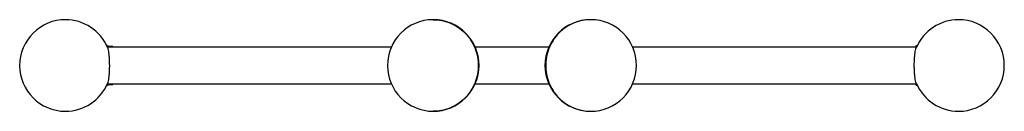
# Model space of a CAD drawing. Header units: millimetres. Extents: x 827 to 1903, y -3762 to 2342.
# Tile 3 of 3: x 827 to 1903, y 2242 to 2342. Entities that reach past the tile are written whole.
import ezdxf

# ---------------------------------------------------------------- set-up
doc = ezdxf.new("R2010")
doc.units = ezdxf.units.MM
doc.header["$LTSCALE"] = 10

msp = doc.modelspace()

# ---------------------------------------------------------------- linework, layer by layer
at = {"color": 7, "linetype": 'Continuous', "lineweight": 25}
for p, q in [((877.3, 2342.4), (877, 2342.2)), ((1279.3, 2342.4), (1278.2, 2342.3)), ((922.9, 2314.1), (922.3, 2314.1)), ((1807.8, 2314.1), (1808.6, 2314.1)), ((928.8, 2313), (924, 2313)), ((924.2, 2312.7), (928.8, 2312.7)), ((928.8, 2312.7), (928.8, 2313)), ((922.2, 2270.6), (922.9, 2270.6)), ((924, 2271.7), (928.8, 2271.7)), ((928.8, 2272), (924.2, 2272)), ((928.8, 2272), (928.8, 2271.7)), ((1808.5, 2270.6), (1807.8, 2270.6))]:
    msp.add_line(p, q, dxfattribs=at)
for centre, start, end in [((877.3, 2292.4), 90.004, 180.0047), ((877.3, 2292.4), 23.1778, 90.004), ((1279.3, 2292.4), 90.3691, 180.0047), ((1279.3, 2292.4), 89.8947, 90.3691), ((1279.3, 2292.4), 0.0009, 89.8947), ((1451.4, 2292.4), 90.3691, 180.0042), ((1451.4, 2292.4), 89.8947, 90.3691), ((1451.4, 2292.4), 0.001, 89.8947), ((1853.4, 2292.4), 90.004, 156.83), ((1853.4, 2292.4), 0.001, 90.004), ((877.3, 2292.4), 180.0047, 270), ((1279.3, 2292.4), 180.0047, 270), ((1279.3, 2292.4), 270, 0.0009), ((1451.4, 2292.4), 180.0042, 270), ((1451.4, 2292.4), 270, 0.001), ((1853.4, 2292.4), 270, 0.001), ((877.3, 2292.4), 270, 336.8236), ((1853.4, 2292.4), 203.1738, 270)]:
    msp.add_arc(centre, 50, start, end, dxfattribs=at)
for points, knots in [([(1279.3, 2342.4), (1282.2, 2342.4), (1285.2, 2342.1), (1291.3, 2340.9), (1294.4, 2340.1), (1300.5, 2337.6), (1303.4, 2336.1), (1309.1, 2332.3), (1311.7, 2330.2), (1316.5, 2325.3), (1318.7, 2322.6), (1322.4, 2316.9), (1323.9, 2313.8), (1326.3, 2307.7), (1327.2, 2304.6), (1328.3, 2298.4), (1328.5, 2295.3), (1328.5, 2292.4)], [0, 0, 0, 0, 0.125, 0.125, 0.25, 0.25, 0.375, 0.375, 0.5, 0.5, 0.625, 0.625, 0.75, 0.75, 0.875, 0.875, 1, 1, 1, 1]), ([(1451.4, 2342.4), (1448.5, 2342.4), (1445.5, 2342.1), (1439.4, 2340.9), (1436.3, 2340.1), (1430.3, 2337.6), (1427.3, 2336.1), (1421.7, 2332.3), (1419, 2330.2), (1414.2, 2325.3), (1412, 2322.6), (1408.4, 2316.9), (1406.8, 2313.8), (1404.4, 2307.7), (1403.6, 2304.6), (1402.4, 2298.4), (1402.2, 2295.3), (1402.2, 2292.4)], [0, 0, 0, 0, 0.125, 0.125, 0.25, 0.25, 0.375, 0.375, 0.5, 0.5, 0.625, 0.625, 0.75, 0.75, 0.875, 0.875, 1, 1, 1, 1]), ([(922.3, 2270.8), (922.4, 2270.9), (922.7, 2271), (923.3, 2272.1), (924, 2274), (924.6, 2276.9), (925.1, 2280.3), (925.4, 2284.2), (925.6, 2288.3), (925.7, 2292.4), (925.6, 2296.4), (925.4, 2300.5), (925.1, 2304.4), (924.6, 2307.8), (924, 2310.7), (923.3, 2312.6), (922.8, 2313.7), (922.5, 2313.8), (922.5, 2313.8)], [0, 0, 0, 0, 0.027395, 0.094594, 0.164587, 0.236065, 0.307543, 0.377535, 0.444734, 0.508135, 0.571537, 0.638735, 0.708728, 0.780206, 0.851684, 0.921677, 0.988876, 1, 1, 1, 1]), ([(922.9, 2314.1), (923.1, 2314), (923.6, 2313.9), (924.1, 2313.2), (924.3, 2312.4), (924.4, 2312.4)], [0, 0, 0, 0, 0.458333, 0.944119, 1, 1, 1, 1]), ([(1808.4, 2270.8), (1808.3, 2270.9), (1808, 2271), (1807.4, 2272.1), (1806.7, 2274), (1806.1, 2276.9), (1805.6, 2280.3), (1805.3, 2284.2), (1805.1, 2288.3), (1805, 2292.4), (1805.1, 2296.4), (1805.3, 2300.5), (1805.6, 2304.4), (1806.1, 2307.8), (1806.7, 2310.7), (1807.4, 2312.7), (1808, 2313.7), (1808.4, 2313.9), (1808.5, 2313.9)], [0, 0, 0, 0, 0.021859, 0.088035, 0.156962, 0.227352, 0.297743, 0.36667, 0.432846, 0.495282, 0.557719, 0.623895, 0.692822, 0.763212, 0.833602, 0.90253, 0.968706, 1, 1, 1, 1]), ([(1807.8, 2314.1), (1807.6, 2314), (1807.1, 2313.9), (1806.6, 2313.2), (1806.4, 2312.4), (1806.4, 2312.4)], [0, 0, 0, 0, 0.458333, 0.944119, 1, 1, 1, 1]), ([(1233.6, 2312.4), (1232, 2312.4), (1223, 2312.4), (1206.8, 2312.4), (1185.3, 2312.4), (1164.3, 2312.4), (1143.8, 2312.4), (1123.8, 2312.4), (1104.1, 2312.4), (1086.4, 2312.4), (1070.4, 2312.4), (1056.1, 2312.4), (1042.3, 2312.4), (1028.9, 2312.4), (1016.1, 2312.4), (1003.9, 2312.4), (992.4, 2312.4), (981.6, 2312.4), (971.6, 2312.4), (962.6, 2312.4), (954.5, 2312.4), (947, 2312.4), (940.2, 2312.4), (934.1, 2312.4), (928.9, 2312.4), (925.6, 2312.4), (924.3, 2312.4), (924.2, 2312.4)], [0, 0, 0, 0, 0.010501, 0.058232, 0.105962, 0.153692, 0.201422, 0.249452, 0.298177, 0.347597, 0.386832, 0.426494, 0.466584, 0.507103, 0.548049, 0.58868, 0.629725, 0.671182, 0.713071, 0.751725, 0.79098, 0.830837, 0.871295, 0.912355, 0.954016, 0.996279, 1, 1, 1, 1]), ([(929.3, 2312.5), (929.3, 2312.6), (929.2, 2312.6), (929.2, 2312.8), (929.2, 2312.8), (929.1, 2312.9), (929, 2312.9), (928.9, 2313), (928.8, 2313), (928.8, 2313)], [0, 0, 0, 0, 0.25, 0.25, 0.5, 0.5, 0.75, 0.75, 1, 1, 1, 1]), ([(928.8, 2313), (928.8, 2313), (928.9, 2313), (929, 2312.9), (929.1, 2312.9), (929.2, 2312.8), (929.2, 2312.8), (929.3, 2312.6), (929.3, 2312.6), (929.3, 2312.5)], [0, 0, 0, 0, 0.25, 0.25, 0.5, 0.5, 0.75, 0.75, 1, 1, 1, 1]), ([(928.8, 2312.7), (928.8, 2312.7), (928.9, 2312.7), (928.9, 2312.6), (929, 2312.6), (929, 2312.5)], [0, 0, 0, 0, 0.5, 0.5, 1, 1, 1, 1]), ([(1405.8, 2312.4), (1400.1, 2312.4), (1386.8, 2312.4), (1365.6, 2312.4), (1344.3, 2312.4), (1330.8, 2312.4), (1325, 2312.4)], [0, 0, 0, 0, 0.2097307, 0.4972408, 0.7839885, 1, 1, 1, 1]), ([(1806.6, 2312.4), (1806.4, 2312.4), (1805.7, 2312.4), (1804.1, 2312.4), (1801.9, 2312.4), (1799.8, 2312.4), (1797.7, 2312.4), (1795.6, 2312.4), (1793.3, 2312.4), (1790.1, 2312.4), (1785.7, 2312.4), (1779.7, 2312.4), (1772.8, 2312.4), (1765, 2312.4), (1756.3, 2312.4), (1746.5, 2312.4), (1735.9, 2312.4), (1724.5, 2312.4), (1712.5, 2312.4), (1700, 2312.4), (1685.6, 2312.4), (1669.2, 2312.4), (1650.6, 2312.4), (1631.3, 2312.4), (1611.4, 2312.4), (1590.9, 2312.4), (1569.8, 2312.4), (1548.3, 2312.4), (1526.3, 2312.4), (1509.2, 2312.4), (1499.4, 2312.4), (1497.1, 2312.4)], [0, 0, 0, 0, 0.004575, 0.026017, 0.045515, 0.063372, 0.079213, 0.094182, 0.109497, 0.125157, 0.156926, 0.190029, 0.225106, 0.261566, 0.299411, 0.338639, 0.379178, 0.419178, 0.458986, 0.498602, 0.538026, 0.588937, 0.639524, 0.689789, 0.739729, 0.789347, 0.838645, 0.887742, 0.936685, 0.985476, 1, 1, 1, 1]), ([(1806.4, 2312.4), (1805, 2312.4), (1802.3, 2312.4), (1796.9, 2312.4), (1790.5, 2312.4), (1783.2, 2312.4), (1775, 2312.4), (1765.8, 2312.4), (1755.9, 2312.4), (1745, 2312.4), (1733.4, 2312.4), (1725, 2312.4), (1720.8, 2312.4)], [0, 0, 0, 0, 0.093959, 0.19463, 0.295301, 0.395973, 0.496644, 0.597315, 0.697986, 0.798658, 0.899329, 1, 1, 1, 1]), ([(1328.5, 2292.4), (1328.5, 2289.4), (1328.3, 2286.4), (1327.2, 2280.2), (1326.3, 2277), (1323.9, 2270.9), (1322.4, 2267.9), (1318.7, 2262.1), (1316.5, 2259.4), (1311.7, 2254.6), (1309.1, 2252.4), (1303.4, 2248.6), (1300.5, 2247.1), (1294.4, 2244.6), (1291.3, 2243.8), (1285.2, 2242.6), (1282.2, 2242.4), (1279.3, 2242.4)], [0, 0, 0, 0, 0.125, 0.125, 0.25, 0.25, 0.375, 0.375, 0.5, 0.5, 0.625, 0.625, 0.75, 0.75, 0.875, 0.875, 1, 1, 1, 1]), ([(1329.2, 2292.4), (1329.2, 2292.4), (1329.3, 2292.4), (1328.9, 2292.4), (1328.5, 2292.4)], [0, 0, 0, 0, 0.313225, 1, 1, 1, 1]), ([(1401.5, 2292.4), (1401.5, 2292.4), (1401.4, 2292.4), (1401.9, 2292.4), (1402.2, 2292.4)], [0, 0, 0, 0, 0.313184, 1, 1, 1, 1]), ([(1402.2, 2292.4), (1402.2, 2289.4), (1402.4, 2286.4), (1403.6, 2280.2), (1404.4, 2277), (1406.8, 2270.9), (1408.4, 2267.9), (1412, 2262.1), (1414.2, 2259.4), (1419, 2254.6), (1421.7, 2252.4), (1427.3, 2248.6), (1430.3, 2247.1), (1436.3, 2244.6), (1439.4, 2243.8), (1445.5, 2242.6), (1448.5, 2242.4), (1451.4, 2242.4)], [0, 0, 0, 0, 0.125, 0.125, 0.25, 0.25, 0.375, 0.375, 0.5, 0.5, 0.625, 0.625, 0.75, 0.75, 0.875, 0.875, 1, 1, 1, 1]), ([(924.4, 2272.4), (924.3, 2272.3), (924.1, 2271.5), (923.6, 2270.9), (923.1, 2270.7), (922.9, 2270.6)], [0, 0, 0, 0, 0.055881, 0.541667, 1, 1, 1, 1]), ([(924.4, 2272.4), (924.6, 2272.4), (925.9, 2272.4), (928.9, 2272.4), (933.8, 2272.4), (939.7, 2272.4), (946.5, 2272.4), (953.9, 2272.4), (962.5, 2272.4), (972.2, 2272.4), (982.8, 2272.4), (994.4, 2272.4), (1006.5, 2272.4), (1019.3, 2272.4), (1032.7, 2272.4), (1046.6, 2272.4), (1060.9, 2272.4), (1075.7, 2272.4), (1090.8, 2272.4), (1106.2, 2272.4), (1123.1, 2272.4), (1141.7, 2272.4), (1162, 2272.4), (1182.9, 2272.4), (1204.2, 2272.4), (1221.2, 2272.4), (1231.1, 2272.4), (1233.7, 2272.4)], [0, 0, 0, 0, 0.00983, 0.050335, 0.092349, 0.135869, 0.17507, 0.215413, 0.256893, 0.299509, 0.342877, 0.385816, 0.428245, 0.470162, 0.511571, 0.55247, 0.592862, 0.632748, 0.672127, 0.711002, 0.749372, 0.796625, 0.843413, 0.890197, 0.936982, 0.983766, 1, 1, 1, 1]), ([(929, 2272.2), (929, 2272.2), (928.9, 2272.1), (928.9, 2272), (928.8, 2272), (928.8, 2272)], [0, 0, 0, 0, 0.5, 0.5, 1, 1, 1, 1]), ([(928.8, 2271.7), (928.8, 2271.7), (928.9, 2271.7), (929, 2271.8), (929.1, 2271.8), (929.2, 2271.9), (929.2, 2272), (929.2, 2272.1), (929.3, 2272.1), (929.3, 2272.2)], [0, 0, 0, 0, 0.25, 0.25, 0.5, 0.5, 0.75, 0.75, 1, 1, 1, 1]), ([(929.3, 2272.2), (929.3, 2272.1), (929.3, 2272.1), (929.2, 2272), (929.2, 2271.9), (929.1, 2271.8), (929, 2271.8), (928.9, 2271.7), (928.8, 2271.7), (928.8, 2271.7)], [0, 0, 0, 0, 0.25, 0.25, 0.5, 0.5, 0.75, 0.75, 1, 1, 1, 1]), ([(1325.1, 2272.4), (1329.7, 2272.4), (1342, 2272.4), (1362.1, 2272.4), (1384.4, 2272.4), (1398.9, 2272.4), (1405.8, 2272.4)], [0, 0, 0, 0, 0.173398, 0.459011, 0.745292, 1, 1, 1, 1]), ([(1497.2, 2272.4), (1498.1, 2272.4), (1506.6, 2272.4), (1522.3, 2272.4), (1544.2, 2272.4), (1565.7, 2272.4), (1586.8, 2272.4), (1607.3, 2272.4), (1627.2, 2272.4), (1645.2, 2272.4), (1661.4, 2272.4), (1675.8, 2272.4), (1689.7, 2272.4), (1703, 2272.4), (1712.9, 2272.4), (1718, 2272.4), (1719.2, 2272.4)], [0, 0, 0, 0, 0.010348, 0.096222, 0.182366, 0.26878, 0.355521, 0.442812, 0.530674, 0.619106, 0.690266, 0.761791, 0.833681, 0.905936, 0.978556, 1, 1, 1, 1]), ([(1719.6, 2272.4), (1723.9, 2272.4), (1732.4, 2272.4), (1743.9, 2272.4), (1754.2, 2272.4), (1763.4, 2272.4), (1771.5, 2272.4), (1778.5, 2272.4), (1784.6, 2272.4), (1790, 2272.4), (1794.7, 2272.4), (1799, 2272.4), (1802.6, 2272.4), (1805, 2272.4), (1806.1, 2272.4), (1806.4, 2272.4)], [0, 0, 0, 0, 0.101809, 0.199723, 0.293745, 0.383876, 0.470116, 0.55103, 0.628194, 0.701607, 0.771269, 0.845879, 0.915645, 0.980568, 1, 1, 1, 1]), ([(1806.4, 2272.4), (1806.4, 2272.3), (1806.6, 2271.6), (1807.1, 2270.9), (1807.6, 2270.7), (1807.8, 2270.6)], [0, 0, 0, 0, 0.065002, 0.546096, 1, 1, 1, 1])]:
    msp.add_open_spline(points, degree=3, knots=knots, dxfattribs=at)

doc.saveas('drawing.dxf')
